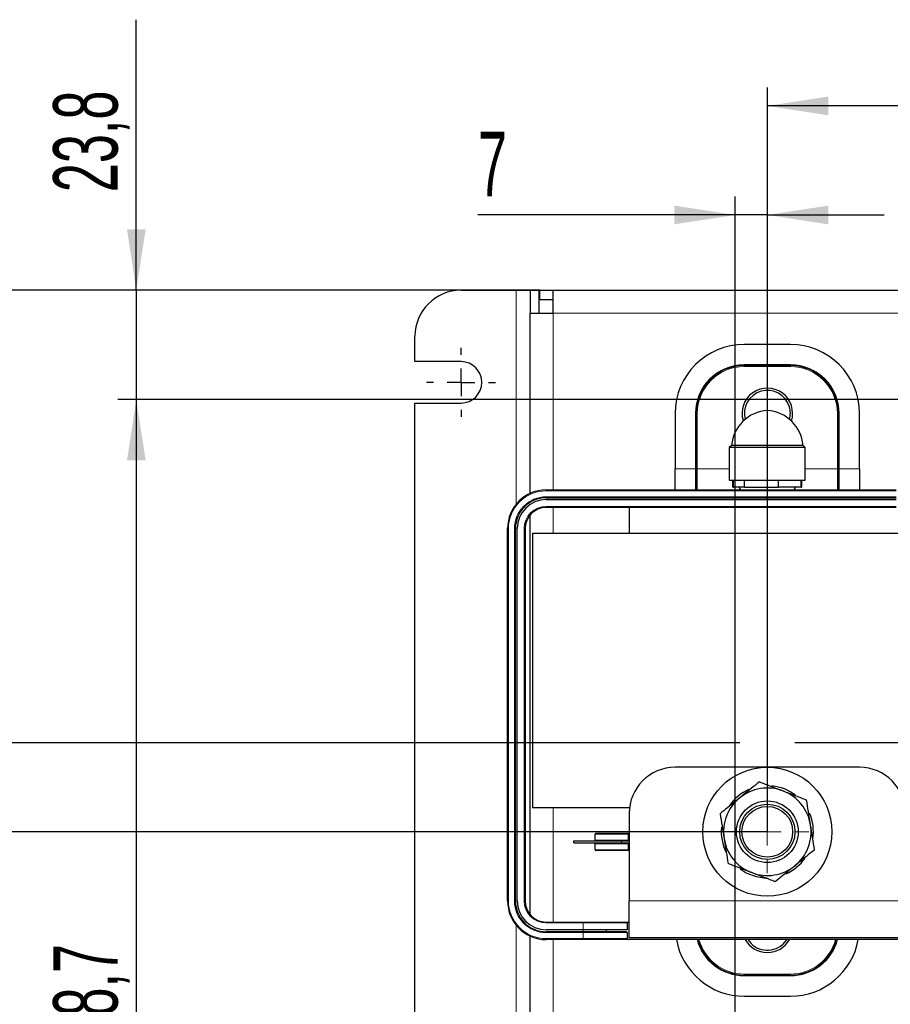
# Model space of a CAD drawing. Header units: millimetres. Extents: x 5 to 418, y 2 to 292.
# Tile 4 of 23: x 81 to 128, y 103 to 156. Entities that reach past the tile are written whole.
import ezdxf

# ---------------------------------------------------------------- set-up
doc = ezdxf.new("R2010")
doc.units = ezdxf.units.MM
doc.layers.add('SLD-0', color=7, linetype='Continuous')
doc.styles.add('SLDTEXTSTYLE0', font='TXT', dxfattribs={"width": 0.605})
doc.dimstyles.new('SLDDIMSTYLE1', dxfattribs={"dimtxt": 3.5, "dimasz": 3.302, "dimexe": 0, "dimexo": 0.0625, "dimgap": 0.875, "dimtad": 1, "dimlfac": 4, "dimrnd": 1e-09, "dimzin": 12, "dimdsep": 46, "dimtxsty": 'SLDTEXTSTYLE0', "dimsah": 1, "dimcen": 0.09, "dimadec": 0, "dimazin": 3, "dimtfac": 1, "dimtofl": 0, "dimtmove": 0, "dimatfit": 3, "dimfxl": 1, "dimfrac": 2, "dimtolj": 1, "dimtzin": 12, "dimarcsym": 0})
doc.dimstyles.new('SLDDIMSTYLE3', dxfattribs={"dimtxt": 3.5, "dimasz": 3.302, "dimexe": 0, "dimexo": 0.0625, "dimgap": 0.875, "dimtad": 1, "dimlfac": 4, "dimrnd": 1e-09, "dimzin": 12, "dimdsep": 46, "dimtxsty": 'SLDTEXTSTYLE0', "dimsah": 1, "dimcen": 0.09, "dimadec": 0, "dimazin": 3, "dimtfac": 1, "dimtmove": 0, "dimatfit": 0, "dimfxl": 1, "dimfrac": 2, "dimtolj": 1, "dimtzin": 12, "dimarcsym": 0})
doc.dimstyles.new('SLDDIMSTYLE4', dxfattribs={"dimtxt": 3.5, "dimasz": 3.302, "dimexe": 0, "dimexo": 0.0625, "dimgap": 0.875, "dimtad": 1, "dimdec": 1, "dimlfac": 4, "dimrnd": 1e-09, "dimzin": 12, "dimdsep": 46, "dimtxsty": 'SLDTEXTSTYLE0', "dimsah": 1, "dimcen": 0.09, "dimadec": 0, "dimazin": 3, "dimtfac": 1, "dimtofl": 0, "dimtmove": 0, "dimatfit": 3, "dimfxl": 1, "dimfrac": 2, "dimtolj": 1, "dimtzin": 12, "dimarcsym": 0})
doc.dimstyles.new('SLDDIMSTYLE5', dxfattribs={"dimtxt": 3.5, "dimasz": 3.302, "dimexe": 0, "dimexo": 0.0625, "dimgap": 0.875, "dimtad": 1, "dimdec": 1, "dimlfac": 4, "dimrnd": 1e-09, "dimzin": 12, "dimdsep": 46, "dimtxsty": 'SLDTEXTSTYLE0', "dimsah": 1, "dimcen": 0.09, "dimadec": 0, "dimazin": 3, "dimtfac": 1, "dimtmove": 0, "dimatfit": 0, "dimfxl": 1, "dimfrac": 2, "dimtolj": 1, "dimtzin": 12, "dimarcsym": 0})

# ---------------------------------------------------------------- blocks, each defined once
blk = doc.blocks.new('_D_7')
at = {"layer": 'SLD-0', "color": 7}
for p, q in [((108.78, 141.421), (78.497, 141.421)), ((79.497, 141.421), (79.497, 112.033)), ((121.13, 112.033), (78.497, 112.033))]:
    blk.add_line(p, q, dxfattribs=at)
for points in [[(79.497, 141.421), (78.989, 138.119), (80.005, 138.119)], [(79.497, 112.033), (80.005, 115.335), (78.989, 115.335)]]:
    blk.add_solid(points, dxfattribs=at)
at = {"layer": 'SLD-0', "color": 7, "insert": (74.986, 120.711), "char_height": 3.5, "attachment_point": 1, "rotation": 90, "style": 'SLDTEXTSTYLE0'}
blk.add_mtext('117,6', dxfattribs=at)
blk = doc.blocks.new('_D_8')
at = {"layer": 'SLD-0', "color": 7}
for p, q in [((85.38, 116.858), (69.03, 116.858)), ((70.03, 88.483), (70.03, 116.858)), ((117.88, 116.858), (88.38, 116.858)), ((144.505, 116.858), (122.63, 116.858)), ((77.997, 88.483), (69.03, 88.483)), ((117.88, 88.483), (80.997, 88.483)), ((141.005, 88.483), (120.88, 88.483))]:
    blk.add_line(p, q, dxfattribs=at)
for points in [[(70.03, 116.858), (69.522, 113.556), (70.538, 113.556)], [(70.03, 88.483), (70.538, 91.785), (69.522, 91.785)]]:
    blk.add_solid(points, dxfattribs=at)
at = {"layer": 'SLD-0', "color": 7, "insert": (65.519, 96.655), "char_height": 3.5, "attachment_point": 1, "rotation": 90, "style": 'SLDTEXTSTYLE0'}
blk.add_mtext('113,5', dxfattribs=at)
blk = doc.blocks.new('_D_9')
at = {"layer": 'SLD-0', "color": 7}
for p, q in [((108.78, 141.421), (69.03, 141.421)), ((70.03, 141.421), (70.03, 116.858)), ((119.63, 116.858), (69.03, 116.858)), ((144.505, 116.858), (122.63, 116.858))]:
    blk.add_line(p, q, dxfattribs=at)
for points in [[(70.03, 141.421), (69.522, 138.119), (70.538, 138.119)], [(70.03, 116.858), (70.538, 120.16), (69.522, 120.16)]]:
    blk.add_solid(points, dxfattribs=at)
at = {"layer": 'SLD-0', "color": 7, "insert": (65.519, 124.461), "char_height": 3.5, "attachment_point": 1, "rotation": 90, "style": 'SLDTEXTSTYLE0'}
blk.add_mtext('98,3', dxfattribs=at)
blk = doc.blocks.new('_D_10')
at = {"layer": 'SLD-0', "color": 7}
for p, q in [((86.88, 141.421), (86.88, 156.1)), ((108.78, 141.421), (85.88, 141.421)), ((86.88, 141.421), (86.88, 135.483)), ((170.38, 135.483), (85.88, 135.483)), ((86.88, 135.483), (86.88, 129.133))]:
    blk.add_line(p, q, dxfattribs=at)
for points in [[(86.88, 141.421), (87.388, 144.723), (86.372, 144.723)], [(86.88, 135.483), (86.372, 132.181), (87.388, 132.181)]]:
    blk.add_solid(points, dxfattribs=at)
at = {"layer": 'SLD-0', "color": 7, "insert": (82.368, 146.742), "char_height": 3.5, "attachment_point": 1, "rotation": 90, "style": 'SLDTEXTSTYLE0'}
blk.add_mtext('23,8', dxfattribs=at)
blk = doc.blocks.new('_D_12')
at = {"layer": 'SLD-0', "color": 7}
for p, q in [((121.13, 112.033), (121.13, 152.421)), ((148.755, 121.108), (148.755, 152.421)), ((148.755, 151.421), (121.13, 151.421))]:
    blk.add_line(p, q, dxfattribs=at)
for points in [[(121.13, 151.421), (124.432, 150.913), (124.432, 151.929)], [(148.755, 151.421), (145.453, 151.929), (145.453, 150.913)]]:
    blk.add_solid(points, dxfattribs=at)
at = {"layer": 'SLD-0', "color": 7, "insert": (128.926, 155.933), "char_height": 3.5, "attachment_point": 1, "style": 'SLDTEXTSTYLE0'}
blk.add_mtext('110,5', dxfattribs=at)
blk = doc.blocks.new('_D_13')
at = {"layer": 'SLD-0', "color": 7}
for p, q in [((174.63, 135.483), (85.88, 135.483)), ((86.88, 135.483), (86.88, 93.308)), ((172.88, 93.308), (85.88, 93.308))]:
    blk.add_line(p, q, dxfattribs=at)
for points in [[(86.88, 135.483), (86.372, 132.181), (87.388, 132.181)], [(86.88, 93.308), (87.388, 96.61), (86.372, 96.61)]]:
    blk.add_solid(points, dxfattribs=at)
at = {"layer": 'SLD-0', "color": 7, "insert": (82.368, 98.857), "char_height": 3.5, "attachment_point": 1, "rotation": 90, "style": 'SLDTEXTSTYLE0'}
blk.add_mtext('168,7', dxfattribs=at)
blk = doc.blocks.new('_D_14')
at = {"layer": 'SLD-0', "color": 7}
for p, q in [((121.13, 112.033), (78.497, 112.033)), ((79.497, 112.033), (79.497, 69.858)), ((119.38, 69.858), (78.497, 69.858))]:
    blk.add_line(p, q, dxfattribs=at)
for points in [[(79.497, 112.033), (78.989, 108.731), (80.005, 108.731)], [(79.497, 69.858), (80.005, 73.16), (78.989, 73.16)]]:
    blk.add_solid(points, dxfattribs=at)
at = {"layer": 'SLD-0', "color": 7, "insert": (74.986, 92.413), "char_height": 3.5, "attachment_point": 1, "rotation": 90, "style": 'SLDTEXTSTYLE0'}
blk.add_mtext('168,7', dxfattribs=at)
blk = doc.blocks.new('_D_15')
at = {"layer": 'SLD-0', "color": 7}
for p, q in [((119.38, 69.858), (119.38, 146.503)), ((121.13, 112.033), (121.13, 146.503)), ((119.38, 145.503), (105.422, 145.503)), ((121.13, 145.503), (119.38, 145.503)), ((121.13, 145.503), (127.48, 145.503))]:
    blk.add_line(p, q, dxfattribs=at)
for points in [[(119.38, 145.503), (116.078, 146.011), (116.078, 144.995)], [(121.13, 145.503), (124.432, 144.995), (124.432, 146.011)]]:
    blk.add_solid(points, dxfattribs=at)
at = {"layer": 'SLD-0', "color": 7, "insert": (105.422, 150.015), "char_height": 3.5, "attachment_point": 1, "style": 'SLDTEXTSTYLE0'}
blk.add_mtext('7', dxfattribs=at)
blk = doc.blocks.new('SW_CENTERMARKSYMBOL_8')
at = {"layer": 'SLD-0', "color": 0}
for p, q in [((0, 1.5), (0, 1.875)), ((0, 0), (0, 0.75)), ((-1.5, 0), (-1.875, 0)), ((0, 0), (-0.75, 0)), ((0, 0), (0, -0.75)), ((0, 0), (0.75, 0)), ((1.5, 0), (1.875, 0)), ((0, -1.5), (0, -1.875))]:
    blk.add_line(p, q, dxfattribs=at)
blk = doc.blocks.new('SW_CENTERMARKSYMBOL_9')
at = {"layer": 'SLD-0', "color": 0, "lineweight": 18}
for p, q in [((0, 1.5), (0, 2.25)), ((0, 0), (0, 0.75)), ((-1.5, 0), (-2.25, 0)), ((0, 0), (-0.75, 0)), ((0, 0), (0, -0.75)), ((0, 0), (0.75, 0)), ((1.5, 0), (2.25, 0)), ((0, -1.5), (0, -2.25))]:
    blk.add_line(p, q, dxfattribs=at)

msp = doc.modelspace()

# ---------------------------------------------------------------- linework, layer by layer
at = {"color": 7, "linetype": 'Continuous', "lineweight": 25}
for p, q in [((104.5045, 141.4208), (107.5045, 141.4208)), ((107.5045, 141.4208), (108.2545, 141.4208)), ((108.2545, 141.4208), (108.7545, 141.4208)), ((108.2545, 141.4208), (108.2545, 140.1708)), ((108.7545, 140.1708), (108.7545, 141.4208)), ((108.7795, 140.9208), (108.7795, 141.4208)), ((108.7795, 141.4208), (109.5045, 141.4208)), ((109.5045, 140.1708), (109.5045, 141.4208)), ((109.5045, 141.4208), (131.3795, 141.4208)), ((108.7795, 140.9208), (109.5045, 140.9208)), ((108.2545, 130.3923), (108.2545, 140.1708)), ((108.2545, 140.1708), (109.5045, 140.1708)), ((102.0045, 137.5458), (102.0045, 138.9208)), ((122.3795, 138.4833), (119.8795, 138.4833)), ((104.5045, 137.5458), (102.0045, 137.5458)), ((119.8795, 137.3333), (122.3795, 137.3333)), ((102.0045, 70.0458), (102.0045, 135.2958)), ((102.0045, 135.2958), (104.5045, 135.2958)), ((116.1295, 134.7333), (116.1295, 131.7333)), ((117.2795, 131.7333), (117.2795, 134.7333)), ((124.9795, 134.7333), (124.9795, 131.7333)), ((126.1295, 131.7333), (126.1295, 134.7333)), ((119.192, 133.002), (119.067, 132.877)), ((119.067, 132.877), (119.067, 131.1145)), ((120.5106, 132.877), (119.067, 132.877)), ((123.067, 133.002), (119.192, 133.002)), ((123.192, 132.877), (120.5106, 132.877)), ((123.192, 132.877), (123.067, 133.002)), ((123.192, 131.1145), (123.192, 132.877)), ((116.1295, 130.5833), (116.1295, 131.7333)), ((117.2795, 130.5833), (117.2795, 131.7333)), ((124.9795, 131.7333), (124.9795, 130.5833)), ((126.1295, 131.7333), (126.1295, 130.5833)), ((119.067, 131.1145), (120.5106, 131.1145)), ((119.2544, 130.7333), (119.2544, 131.1145)), ((119.2874, 130.7333), (119.2874, 131.1145)), ((119.8993, 130.7333), (119.8993, 131.1145)), ((120.5106, 131.1145), (123.192, 131.1145)), ((121.7414, 130.7333), (121.7414, 131.1145)), ((122.9716, 130.7333), (122.9716, 131.1145)), ((123.0047, 130.7333), (123.0047, 131.1145)), ((109.1295, 130.5833), (128.1295, 130.5833)), ((119.2544, 130.7333), (119.2874, 130.7333)), ((119.8993, 130.7333), (119.2874, 130.7333)), ((119.5892, 130.7333), (119.6758, 130.5833)), ((119.8993, 130.7333), (121.7414, 130.7333)), ((122.9716, 130.7333), (121.7414, 130.7333)), ((122.5833, 130.5833), (122.6699, 130.7333)), ((122.9716, 130.7333), (123.0047, 130.7333)), ((109.1295, 130.1583), (128.1295, 130.1583)), ((109.1295, 130.0583), (128.1295, 130.0583)), ((128.1295, 129.6333), (109.1295, 129.6333)), ((113.6295, 129.6333), (113.6295, 128.2333)), ((108.2545, 107.537), (108.2545, 129.2295)), ((107.0295, 108.2833), (107.0295, 128.4833)), ((107.4545, 108.2833), (107.4545, 128.4833)), ((107.5545, 108.2833), (107.5545, 128.4833)), ((107.9795, 128.4833), (107.9795, 108.2833)), ((108.3795, 128.2333), (108.3795, 113.3583)), ((108.3795, 128.2333), (133.8795, 128.2333)), ((126.1295, 115.5333), (116.1295, 115.5333)), ((108.3795, 113.3583), (113.6295, 113.3583)), ((113.6295, 113.0333), (113.6295, 108.2833)), ((111.7795, 111.5833), (111.7795, 111.9083)), ((111.8295, 111.9583), (113.5915, 111.9583)), ((113.5915, 111.9583), (113.6295, 111.9583)), ((110.6295, 111.4333), (110.6295, 111.5333)), ((110.6295, 111.5333), (113.2207, 111.5333)), ((110.6295, 111.4333), (113.2207, 111.4333)), ((111.7795, 111.0583), (111.7795, 111.3833)), ((113.2207, 111.5333), (113.6295, 111.5333)), ((113.2207, 111.4333), (113.6295, 111.4333)), ((113.5915, 111.0083), (111.8295, 111.0083)), ((113.6295, 111.0083), (113.5915, 111.0083)), ((113.6295, 106.2833), (113.6295, 108.2833)), ((109.1295, 107.1333), (111.1295, 107.1333)), ((111.1295, 107.1333), (113.5795, 107.1333)), ((113.5295, 107.0833), (113.5295, 106.7083)), ((113.6295, 107.1333), (113.5795, 107.1333)), ((108.2545, 65.1708), (108.2545, 106.3742)), ((111.1295, 106.7083), (109.1295, 106.7083)), ((111.1295, 106.6083), (109.1295, 106.6083)), ((112.3795, 106.7083), (111.1295, 106.7083)), ((112.3795, 106.6083), (111.1295, 106.6083)), ((113.5295, 106.7083), (112.3795, 106.7083)), ((112.3795, 106.7083), (112.3795, 106.6083)), ((113.4795, 106.6083), (112.3795, 106.6083)), ((113.5295, 106.5583), (113.5295, 106.2333)), ((111.1295, 106.1833), (109.1295, 106.1833)), ((113.5795, 106.1833), (111.1295, 106.1833)), ((128.6795, 106.1833), (113.5795, 106.1833)), ((128.6295, 106.2833), (113.6295, 106.2833)), ((128.6295, 106.2833), (113.6295, 106.2833)), ((122.3795, 104.2583), (119.8795, 104.2583)), ((119.8795, 103.1083), (122.3795, 103.1083))]:
    msp.add_line(p, q, dxfattribs=at)
at = {"color": 7, "linetype": 'Continuous', "lineweight": 18}
for p, q in [((107.5045, 129.8135), (107.5045, 141.4208)), ((131.3795, 140.1708), (109.5045, 140.1708)), ((109.5045, 130.5833), (109.5045, 140.1708)), ((119.8795, 137.3333), (119.8795, 137.3833)), ((119.8795, 137.3833), (122.3795, 137.3833)), ((119.8795, 137.3333), (119.8795, 137.2833)), ((122.3795, 137.3333), (122.3795, 137.3833)), ((122.3795, 137.3333), (122.3795, 137.2833)), ((122.3795, 137.2833), (119.8795, 137.2833)), ((117.2795, 134.7333), (117.2295, 134.7333)), ((117.2295, 131.7333), (117.2295, 134.7333)), ((117.2795, 134.7333), (117.3295, 134.7333)), ((117.3295, 134.7333), (117.3295, 131.7333)), ((124.9295, 131.7333), (124.9295, 134.7333)), ((124.9795, 134.7333), (124.9295, 134.7333)), ((124.9795, 134.7333), (125.0295, 134.7333)), ((125.0295, 134.7333), (125.0295, 131.7333)), ((116.1295, 131.7333), (117.2295, 131.7333)), ((117.2795, 131.7333), (117.2295, 131.7333)), ((117.2295, 130.5833), (117.2295, 131.7333)), ((117.2795, 131.7333), (117.3295, 131.7333)), ((117.3295, 131.7333), (117.3295, 130.5833)), ((119.067, 131.7333), (117.3295, 131.7333)), ((124.9295, 131.7333), (123.192, 131.7333)), ((124.9295, 130.5833), (124.9295, 131.7333)), ((124.9795, 131.7333), (124.9295, 131.7333)), ((124.9795, 131.7333), (125.0295, 131.7333)), ((125.0295, 131.7333), (125.0295, 130.5833)), ((125.0295, 131.7333), (126.1295, 131.7333)), ((109.1295, 130.5333), (109.1295, 130.5833)), ((128.1295, 130.5333), (109.1295, 130.5333)), ((109.1295, 130.2083), (128.1295, 130.2083)), ((109.1295, 130.2083), (109.1295, 130.1583)), ((109.1295, 129.6833), (128.1295, 129.6833)), ((109.1295, 129.6833), (109.1295, 129.6333)), ((109.5045, 128.2333), (109.5045, 129.6333)), ((107.0795, 128.4833), (107.0295, 128.4833)), ((107.0795, 128.4833), (107.0795, 108.2833)), ((107.4045, 128.4833), (107.4545, 128.4833)), ((107.4045, 108.2833), (107.4045, 128.4833)), ((107.9295, 108.2833), (107.9295, 128.4833)), ((107.9295, 128.4833), (107.9795, 128.4833)), ((109.5045, 107.1333), (109.5045, 113.3583)), ((113.5761, 111.9083), (111.7795, 111.9083)), ((113.6295, 111.9083), (113.5761, 111.9083)), ((113.5761, 111.9083), (113.5761, 111.5833)), ((111.7795, 111.5833), (113.5761, 111.5833)), ((113.5761, 111.3833), (111.7795, 111.3833)), ((113.2207, 111.4333), (113.2207, 111.5333)), ((113.5761, 111.5833), (113.6295, 111.5833)), ((113.6295, 111.3833), (113.5761, 111.3833)), ((113.5761, 111.3833), (113.5761, 111.0583)), ((111.7795, 111.0583), (113.5761, 111.0583)), ((113.5761, 111.0583), (113.6295, 111.0583)), ((107.0795, 108.2833), (107.0295, 108.2833)), ((107.4045, 108.2833), (107.4545, 108.2833)), ((107.9295, 108.2833), (107.9795, 108.2833)), ((128.6295, 108.2833), (113.6295, 108.2833)), ((107.5045, 63.9208), (107.5045, 106.9531)), ((109.1295, 107.0833), (109.1295, 107.1333)), ((111.1295, 107.0833), (109.1295, 107.0833)), ((111.1295, 107.0833), (111.1295, 107.1333)), ((113.5295, 107.0833), (111.1295, 107.0833)), ((111.1295, 106.7083), (111.1295, 107.0833)), ((109.1295, 106.5583), (109.1295, 106.6083)), ((111.1295, 106.5583), (109.1295, 106.5583)), ((111.1295, 106.7083), (111.1295, 106.6083)), ((111.1295, 106.5583), (111.1295, 106.6083)), ((111.1295, 106.2333), (111.1295, 106.5583)), ((113.5295, 106.5583), (111.1295, 106.5583)), ((109.1295, 106.2333), (111.1295, 106.2333)), ((109.1295, 106.2333), (109.1295, 106.1833)), ((109.5045, 91.9833), (109.5045, 106.1833)), ((111.1295, 106.2333), (113.5295, 106.2333)), ((111.1295, 106.2333), (111.1295, 106.1833)), ((119.8795, 104.3083), (122.3795, 104.3083)), ((119.8795, 104.3083), (119.8795, 104.2583)), ((119.8795, 104.2083), (119.8795, 104.2583)), ((122.3795, 104.2083), (119.8795, 104.2083)), ((122.3795, 104.3083), (122.3795, 104.2583)), ((122.3795, 104.2083), (122.3795, 104.2583))]:
    msp.add_line(p, q, dxfattribs=at)
at = {"color": 7, "linetype": 'Continuous', "lineweight": 18, "flags": 128}
for points in [[(113.5761, 111.9083), (113.5764, 111.918), (113.5773, 111.9274), (113.5787, 111.9361), (113.5806, 111.9436), (113.5829, 111.9498), (113.5856, 111.9545), (113.5885, 111.9573), (113.5915, 111.9583)], [(113.5761, 111.5833), (113.5758, 111.5735), (113.5749, 111.5641), (113.5735, 111.5555), (113.5715, 111.5479), (113.5692, 111.5417), (113.5665, 111.5371), (113.5636, 111.5342), (113.5606, 111.5333)], [(113.5761, 111.3833), (113.5758, 111.393), (113.5749, 111.4024), (113.5735, 111.4111), (113.5715, 111.4186), (113.5692, 111.4248), (113.5665, 111.4295), (113.5636, 111.4323), (113.5606, 111.4333)], [(113.5915, 111.0083), (113.5885, 111.0092), (113.5856, 111.0121), (113.5829, 111.0167), (113.5806, 111.0229), (113.5787, 111.0305), (113.5773, 111.0391), (113.5764, 111.0485), (113.5761, 111.0583)]]:
    msp.add_lwpolyline(points, dxfattribs=at)
at = {"color": 7, "linetype": 'Continuous', "lineweight": 25, "flags": 128}
msp.add_lwpolyline([(122.1816, 106.1833), (122.1718, 106.1683), (121.947, 105.9127)], dxfattribs=at)
at = {"color": 7, "linetype": 'Continuous', "lineweight": 25}
for radius in [3.5, 1.6733, 1.5, 1.375]:
    msp.add_circle((121.1295, 112.0333), radius, dxfattribs=at)
for centre, radius, start, end in [((104.5045, 138.9208), 2.5, 90, 180), ((119.8795, 134.7333), 3.75, 90, 180), ((122.3795, 134.7333), 3.75, 360, 90), ((104.5045, 136.4208), 1.125, 270, 90), ((119.8795, 134.7333), 2.6, 90, 180), ((122.3795, 134.7333), 2.6, 360, 90), ((121.1295, 134.7333), 1.375, 342.42038, 196.52514), ((121.1295, 134.7333), 1.25, 16.52514, 194.96025), ((121.2474, 132.8304), 2.0625, 93.27553, 175.22662), ((121.0117, 132.8304), 2.0625, 4.77338, 86.72447), ((121.1295, 134.7333), 1.25, 345.03975, 16.52514), ((109.1295, 128.4833), 2.1, 90, 180), ((109.1295, 128.4833), 1.675, 90, 180), ((109.1295, 128.4833), 1.575, 90, 180), ((109.1295, 128.4833), 1.15, 90, 180), ((116.1295, 113.0333), 2.5, 90, 180), ((126.1295, 113.0333), 2.5, 360, 90), ((121.1295, 112.0333), 2.375, 69.06252, 129.06252), ((121.1295, 112.0333), 2.5, 52.34241, 84.23395), ((121.1295, 112.0333), 2.375, 129.06252, 189.06252), ((121.1295, 112.0333), 2.5, 113.5512, 145.29441), ((121.1295, 112.0333), 2.375, 9.06252, 69.06252), ((121.1295, 112.0333), 2.5, 350.87774, 23.85076), ((121.1295, 112.0333), 2.5, 174.24915, 206.68302), ((121.1295, 112.0333), 2.375, 309.06252, 9.06252), ((111.8295, 111.9083), 0.05, 90, 180), ((111.7295, 111.5833), 0.05, 270, 360), ((111.7295, 111.3833), 0.05, 360, 90), ((121.1295, 112.0333), 2.375, 189.06252, 249.06252), ((111.8295, 111.0583), 0.05, 180, 270), ((121.1295, 112.0333), 2.5, 293.9651, 325.11975), ((121.1295, 112.0333), 2.375, 249.06252, 309.06252), ((121.1295, 112.0333), 2.5, 233.79423, 270), ((109.1295, 108.2833), 2.1, 180, 270), ((109.1295, 108.2833), 1.675, 180, 270), ((109.1295, 108.2833), 1.575, 180, 270), ((109.1295, 108.2833), 1.15, 180, 270), ((113.5795, 107.0833), 0.05, 90, 180), ((113.4795, 106.5583), 0.05, 360, 90), ((113.5795, 106.2333), 0.05, 180, 270), ((119.8795, 106.8583), 3.75, 190.36976, 270), ((119.8795, 106.8583), 2.6, 195.04724, 270), ((121.1295, 106.8583), 1.375, 209.40035, 330.59965), ((121.1295, 106.8583), 1.25, 212.68364, 310.84558), ((122.3795, 106.8583), 2.6, 270, 344.95276), ((122.3795, 106.8583), 3.75, 270, 349.63024)]:
    msp.add_arc(centre, radius, start, end, dxfattribs=at)
at = {"color": 7, "linetype": 'Continuous', "lineweight": 18}
for centre, radius, start, end in [((119.8795, 134.7333), 2.65, 90, 180), ((122.3795, 134.7333), 2.65, 360, 90), ((119.8795, 134.7333), 2.55, 90, 180), ((122.3795, 134.7333), 2.55, 360, 90), ((109.1295, 128.4833), 2.05, 90, 180), ((109.1295, 128.4833), 1.725, 90, 180), ((109.1295, 128.4833), 1.2, 90, 180), ((109.1295, 108.2833), 2.05, 180, 270), ((109.1295, 108.2833), 1.725, 180, 270), ((109.1295, 108.2833), 1.2, 180, 270), ((119.8795, 106.8583), 2.65, 194.75682, 270), ((119.8795, 106.8583), 2.55, 195.34948, 270), ((122.3795, 106.8583), 2.55, 270, 344.65052), ((122.3795, 106.8583), 2.65, 270, 345.24318)]:
    msp.add_arc(centre, radius, start, end, dxfattribs=at)
at = {"color": 7, "linetype": 'Continuous', "lineweight": 25}
for points, knots in [([(120.6976, 114.7415), (120.6197, 114.6783), (120.273, 114.3969), (119.9125, 114.1043), (119.6329, 113.8774)], [0, 0, 0, 0, 0.2243922, 1, 1, 1, 1]), ([(120.6976, 114.7415), (120.9055, 114.6619), (121.3253, 114.5013), (121.7593, 114.3352), (121.9782, 114.2515)], [0, 0, 0, 0, 0.495458, 1, 1, 1, 1]), ([(119.6329, 113.8774), (119.5455, 113.8065), (119.1852, 113.5141), (118.8342, 113.2291), (118.5682, 113.0133)], [0, 0, 0, 0, 0.2423865, 1, 1, 1, 1]), ([(121.9782, 114.2515), (122.0086, 114.2398), (122.2385, 114.1519), (122.6719, 113.986), (123.062, 113.8368), (123.2589, 113.7615)], [0, 0, 0, 0, 0.0700918, 0.5307854, 1, 1, 1, 1]), ([(123.4749, 112.4074), (123.4698, 112.4395), (123.431, 112.6825), (123.3579, 113.1408), (123.2921, 113.5533), (123.2589, 113.7615)], [0, 0, 0, 0, 0.0700918, 0.5307854, 1, 1, 1, 1]), ([(118.5682, 113.0133), (118.6033, 112.7934), (118.6741, 112.3495), (118.7472, 111.8907), (118.7842, 111.6592)], [0, 0, 0, 0, 0.495458, 1, 1, 1, 1]), ([(123.6909, 111.0533), (123.6558, 111.2732), (123.585, 111.717), (123.5118, 112.1759), (123.4749, 112.4074)], [0, 0, 0, 0, 0.495458, 1, 1, 1, 1]), ([(118.7842, 111.6592), (118.7893, 111.6271), (118.8281, 111.384), (118.9012, 110.9257), (118.9669, 110.5132), (119.0001, 110.3051)], [0, 0, 0, 0, 0.0700918, 0.5307854, 1, 1, 1, 1]), ([(123.6909, 111.0533), (123.613, 110.9901), (123.2663, 110.7087), (122.9058, 110.4161), (122.6262, 110.1892)], [0, 0, 0, 0, 0.2243922, 1, 1, 1, 1]), ([(120.2808, 109.8151), (120.2505, 109.8267), (120.0206, 109.9147), (119.5871, 110.0805), (119.197, 110.2298), (119.0001, 110.3051)], [0, 0, 0, 0, 0.0700918, 0.5307854, 1, 1, 1, 1]), ([(122.6262, 110.1892), (122.5388, 110.1183), (122.1785, 109.8259), (121.8275, 109.541), (121.5615, 109.3251)], [0, 0, 0, 0, 0.2423865, 1, 1, 1, 1]), ([(121.5615, 109.3251), (121.3535, 109.4047), (120.9337, 109.5653), (120.4998, 109.7313), (120.2808, 109.8151)], [0, 0, 0, 0, 0.495458, 1, 1, 1, 1])]:
    msp.add_open_spline(points, degree=3, knots=knots, dxfattribs=at)

# ---------------------------------------------------------------- block references
at = {"layer": 'SLD-0', "color": 7}
msp.add_blockref('SW_CENTERMARKSYMBOL_8', (104.5045, 136.4208), dxfattribs=at)
at = {"layer": 'SLD-0', "color": 7, "lineweight": 18}
msp.add_blockref('SW_CENTERMARKSYMBOL_9', (121.1295, 112.0333), dxfattribs=at)

# ---------------------------------------------------------------- dimensions: what is measured, and where the dimension line sits
at = {"layer": 'SLD-0', "color": 7}
for base, p1, p2, dimstyle, picture, middle in [((86.8795190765, 135.4832740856), (108.7795190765, 141.4207740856), (170.3795190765, 135.4832740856), 'SLDDIMSTYLE5', '_D_10', (86.8795190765, 151.4207740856)), ((70.0303792, 116.8582740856), (108.7795190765, 141.4207740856), (144.5045190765, 116.8582740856), 'SLDDIMSTYLE4', '_D_9', (70.0303792, 129.1395240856)), ((79.4973890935, 112.0332740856), (108.7795190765, 141.4207740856), (121.1295190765, 112.0332740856), 'SLDDIMSTYLE4', '_D_7', (79.4973890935, 126.7270240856)), ((86.8795, 93.3083), (174.6295, 135.4833), (172.8795, 93.3083), 'SLDDIMSTYLE1', '_D_13', (86.8795, 104.8728)), ((70.0304, 116.8583), (141.0045, 88.4833), (144.5045, 116.8583), 'SLDDIMSTYLE1', '_D_8', (70.0304, 102.6708)), ((79.4974, 69.8583), (121.1295, 112.0333), (119.3795, 69.8583), 'SLDDIMSTYLE1', '_D_14', (79.4974, 98.429))]:
    dim = msp.add_linear_dim(base=base, p1=p1, p2=p2, angle=90, dimstyle=dimstyle, dxfattribs=at)
    dim.commit()
    dim.dimension.update_dxf_attribs({"geometry": picture, "text_midpoint": middle, "dimtype": 160})
for base, p1, p2, dimstyle, picture, middle in [((121.1295, 151.4208), (148.7545, 121.1083), (121.1295, 112.0333), 'SLDDIMSTYLE1', '_D_12', (134.942, 151.4208)), ((119.3795, 145.5034), (121.1295, 112.0333), (119.3795, 69.8583), 'SLDDIMSTYLE3', '_D_15', (106.759, 145.5034))]:
    dim = msp.add_linear_dim(base=base, p1=p1, p2=p2, dimstyle=dimstyle, dxfattribs=at)
    dim.commit()
    dim.dimension.update_dxf_attribs({"geometry": picture, "text_midpoint": middle, "dimtype": 160})

doc.saveas('drawing.dxf')
